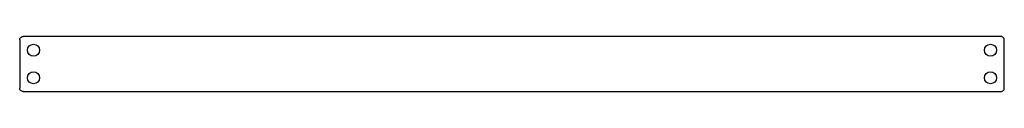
# Model space of a CAD drawing. Header units: millimetres. Extents: x -143 to 143, y -159 to -143.
import ezdxf

# ---------------------------------------------------------------- set-up
doc = ezdxf.new("R2010")
doc.units = ezdxf.units.MM
doc.layers.get('0').update_dxf_attribs({"linetype": 'CONTINUOUS'})

msp = doc.modelspace()

# ---------------------------------------------------------------- linework, layer by layer
for p, q in [((-143, -144.4), (-143, -158.4)), ((142, -143.4), (-142, -143.4)), ((143, -158.4), (143, -144.4)), ((-142, -159.4), (142, -159.4))]:
    msp.add_line(p, q)
for centre in [(-139, -147.4), (139, -147.4), (-139, -155.4), (139, -155.4)]:
    msp.add_circle(centre, 1.75)
for points in [[(-143, -144.4), (-143, -144.27), (-142.97, -144.14), (-142.88, -143.9), (-142.8, -143.79), (-142.62, -143.6), (-142.51, -143.53), (-142.33, -143.45), (-142.27, -143.43), (-142.13, -143.41), (-142.07, -143.4), (-142, -143.4)], [(143, -144.4), (143, -144.27), (142.97, -144.14), (142.88, -143.9), (142.8, -143.79), (142.62, -143.6), (142.51, -143.53), (142.33, -143.45), (142.27, -143.43), (142.13, -143.41), (142.07, -143.4), (142, -143.4)], [(-142, -159.4), (-142.13, -159.4), (-142.26, -159.37), (-142.5, -159.28), (-142.61, -159.2), (-142.8, -159.02), (-142.87, -158.91), (-142.95, -158.73), (-142.97, -158.67), (-142.99, -158.53), (-143, -158.47), (-143, -158.4)], [(142, -159.4), (142.13, -159.4), (142.26, -159.37), (142.5, -159.28), (142.61, -159.2), (142.8, -159.02), (142.87, -158.91), (142.95, -158.73), (142.97, -158.67), (142.99, -158.53), (143, -158.47), (143, -158.4)]]:
    msp.add_open_spline(points, degree=3, knots=[0, 0, 0, 0, 0.0390644, 0.0390644, 0.0781289, 0.0781289, 0.1171933, 0.1171933, 0.1373374, 0.1373374, 0.1574814, 0.1574814, 0.1574814, 0.1574814])

doc.saveas('drawing.dxf')
